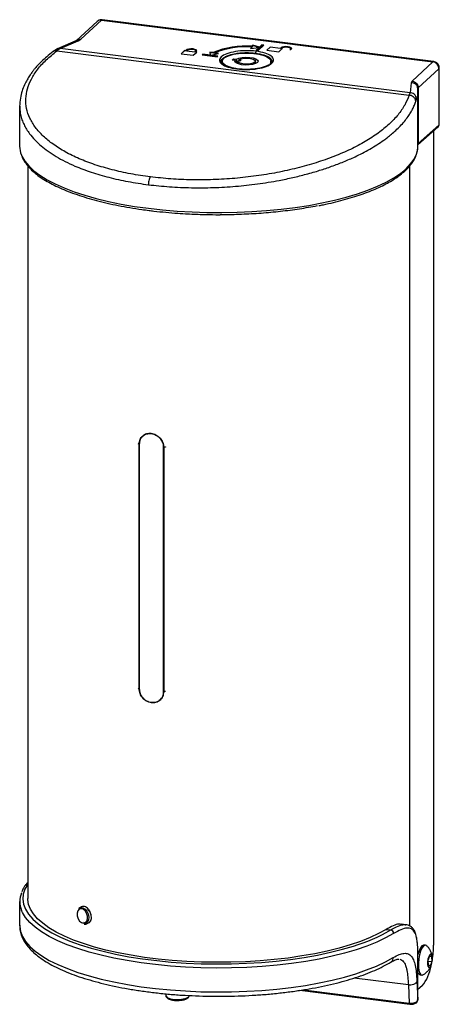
# Model space of a CAD drawing. Header units: millimetres. Extents: x 49 to 248, y 16 to 188.
# Tile 3 of 3: x 205 to 248, y 26 to 128. Entities that reach past the tile are written whole.
import ezdxf

# ---------------------------------------------------------------- set-up
doc = ezdxf.new("R2010")
doc.units = ezdxf.units.MM

msp = doc.modelspace()

# ---------------------------------------------------------------- linework, layer by layer
at = {"color": 7, "linetype": 'Continuous', "lineweight": 25}
for p, q in [((213.1, 127.38), (210.98, 125.41)), ((211.43, 125.55), (213.55, 127.52)), ((213.63, 127.55), (213.55, 127.56)), ((213.55, 127.52), (247.66, 123.22)), ((247.75, 123.26), (213.63, 127.55)), ((209.31, 124.59), (208.96, 124.35)), ((210.93, 125.4), (209.02, 124.56)), ((209.31, 124.59), (211.15, 125.39)), ((245.33, 120.05), (209.31, 124.59)), ((211.15, 125.39), (211.43, 125.55)), ((229, 124.75), (228.9, 124.61)), ((228.9, 124.61), (229.78, 124.71)), ((229, 124.69), (228.95, 124.62)), ((229, 124.75), (229, 124.69)), ((229.15, 124.95), (229.05, 124.82)), ((229.15, 124.89), (229.05, 124.75)), ((229.05, 124.82), (229.05, 124.75)), ((229.81, 124.73), (229.15, 124.95)), ((229.15, 124.95), (229.15, 124.89)), ((229.72, 124.7), (229.15, 124.89)), ((229.78, 124.71), (229.48, 124.43)), ((229.78, 124.64), (229.54, 124.42)), ((229.67, 124.4), (230.26, 124.95)), ((229.78, 124.71), (229.78, 124.64)), ((229.81, 124.67), (229.78, 124.68)), ((230.07, 124.97), (229.81, 124.73)), ((230.07, 124.91), (229.81, 124.67)), ((229.81, 124.73), (229.81, 124.67)), ((230.26, 124.95), (230.07, 124.97)), ((230.07, 124.97), (230.07, 124.91)), ((230.2, 124.89), (230.07, 124.91)), ((230.92, 124.74), (230.57, 124.41)), ((230.92, 124.73), (230.58, 124.41)), ((231.98, 124.61), (230.92, 124.74)), ((230.92, 124.74), (230.92, 124.73)), ((231.98, 124.59), (230.92, 124.73)), ((231.81, 124.26), (232.17, 124.59)), ((232.04, 124.66), (231.98, 124.61)), ((232.04, 124.65), (231.98, 124.59)), ((231.98, 124.61), (231.98, 124.59)), ((232.04, 124.66), (232.04, 124.65)), ((232.07, 124.6), (232.13, 124.65)), ((232.17, 124.59), (232.07, 124.6)), ((232.07, 124.58), (232.07, 124.6)), ((232.07, 124.58), (232.15, 124.57)), ((233.01, 124.53), (233.04, 124.58)), ((233.04, 124.58), (233.04, 124.6)), ((209.02, 124.56), (208.59, 124.29)), ((208.96, 124.35), (245.22, 119.79)), ((222.11, 124.39), (221.76, 124.06)), ((221.76, 124.06), (223, 123.9)), ((222.11, 124.37), (221.77, 124.06)), ((222.2, 124.37), (222.11, 124.39)), ((222.11, 124.39), (222.11, 124.37)), ((222.2, 124.36), (222.11, 124.37)), ((222.26, 124.43), (222.2, 124.37)), ((222.26, 124.41), (222.2, 124.36)), ((222.2, 124.37), (222.2, 124.36)), ((222.26, 124.43), (222.26, 124.41)), ((222.3, 124.36), (222.36, 124.42)), ((222.3, 124.36), (223.17, 124.25)), ((222.3, 124.36), (222.3, 124.35)), ((222.3, 124.35), (223.17, 124.24)), ((223, 123.9), (223.36, 124.23)), ((223.17, 124.25), (223.23, 124.31)), ((223.17, 124.24), (223.23, 124.29)), ((223.17, 124.24), (223.17, 124.25)), ((223.23, 124.29), (223.26, 124.35)), ((223.23, 124.31), (223.23, 124.29)), ((223.26, 124.35), (223.26, 124.37)), ((223.26, 124.24), (223.32, 124.3)), ((223.36, 124.23), (223.26, 124.24)), ((223.26, 124.23), (223.26, 124.24)), ((223.26, 124.23), (223.34, 124.22)), ((223.99, 124), (223.92, 123.93)), ((223.92, 123.93), (225.48, 123.74)), ((223.99, 123.94), (223.98, 123.93)), ((224.75, 123.9), (223.99, 124)), ((223.99, 124), (223.99, 123.94)), ((224.75, 123.84), (223.99, 123.94)), ((225.06, 124.17), (224.7, 124.23)), ((224.7, 124.23), (224.75, 123.9)), ((225.06, 124.1), (224.71, 124.16)), ((224.75, 123.9), (224.75, 123.84)), ((224.82, 123.9), (225.59, 124.07)), ((225.55, 123.8), (224.82, 123.9)), ((224.82, 123.9), (224.82, 123.83)), ((225.49, 123.75), (224.82, 123.83)), ((225.06, 124.17), (225.06, 124.1)), ((225.59, 124.07), (225.24, 124.13)), ((225.24, 124.07), (225.24, 124.13)), ((225.24, 124.07), (225.44, 124.04)), ((225.48, 123.74), (225.55, 123.8)), ((229.48, 124.43), (229.67, 124.4)), ((230.57, 124.41), (231.81, 124.26)), ((233.01, 124.54), (232.95, 124.49)), ((232.95, 124.49), (233.04, 124.48)), ((233.01, 124.53), (232.96, 124.49)), ((233.01, 124.54), (233.01, 124.53)), ((233.04, 124.48), (233.1, 124.53)), ((225.99, 123.29), (225.99, 123.03)), ((227.01, 123.41), (227.15, 123.53)), ((227.31, 123.37), (227.01, 123.41)), ((227.15, 123.53), (227.45, 123.49)), ((227.15, 123.39), (227.15, 123.53)), ((227.31, 123.37), (227.31, 123.22)), ((227.45, 123.09), (227.45, 123.49)), ((227.57, 123.29), (227.57, 123.03)), ((227.79, 123.31), (227.58, 123.34)), ((227.72, 123.46), (227.93, 123.43)), ((227.72, 123.32), (227.72, 123.46)), ((227.79, 123.31), (227.93, 123.43)), ((229.4, 123.03), (229.4, 123.29)), ((230.99, 123.05), (230.99, 123.29)), ((231.09, 123.25), (231.09, 123.22)), ((247.66, 123.22), (245.54, 121.25)), ((248.33, 116.79), (248.33, 122.59)), ((246.17, 120.55), (248.29, 122.52)), ((248.29, 122.52), (248.29, 116.71)), ((245.45, 121.07), (245.33, 120.05)), ((245.54, 121.25), (245.45, 121.07)), ((246.12, 120.46), (246.09, 120.59)), ((246.13, 120.22), (246.11, 120.6)), ((246.12, 120.46), (246.17, 120.55)), ((246.17, 120.55), (246.17, 114.84)), ((245.22, 119.79), (245.33, 120.05)), ((246.13, 114.55), (246.13, 120.25)), ((205.13, 118.68), (205.13, 114.55)), ((245.91, 119.16), (245.99, 119.4)), ((246.13, 114.68), (248.2, 116.5)), ((248.29, 116.71), (246.17, 114.84)), ((247.74, 116.1), (247.74, 32.36)), ((246.12, 114.35), (246.13, 114.55)), ((205.97, 112.53), (205.97, 37.15)), ((245.3, 34.34), (245.3, 112.52)), ((225.63, 107.5), (225.76, 107.5)), ((217.43, 58.75), (217.43, 83.9)), ((217.44, 83.89), (217.44, 58.75)), ((219.95, 58.44), (219.95, 83.58)), ((219.97, 83.58), (219.97, 58.43)), ((205.97, 38.64), (205.97, 38.64)), ((205.13, 36.84), (205.13, 34.38)), ((211.38, 36.25), (211.24, 36.13)), ((211.78, 34.54), (211.97, 34.54)), ((244.9, 34.47), (244.44, 34.53)), ((242.86, 33.99), (243.33, 33.93)), ((246.91, 32.36), (246.76, 32.38)), ((244.13, 30.93), (244.18, 30.93)), ((247.19, 30.82), (247.36, 31.27)), ((247.21, 30.29), (247.19, 30.82)), ((247.19, 30.71), (247.56, 30.67)), ((247.34, 31.22), (247.54, 31.2)), ((247.36, 31.27), (247.54, 31.2)), ((247.56, 30.67), (247.39, 30.21)), ((247.54, 31.2), (247.56, 30.67)), ((246.13, 26.99), (246.13, 30.36)), ((247.39, 30.21), (247.21, 30.29)), ((245.15, 28.27), (239.56, 28.98)), ((246.03, 28.68), (246.11, 26.72)), ((246.37, 29.31), (246.53, 29.29)), ((220.18, 27.36), (220.19, 27.18)), ((233.97, 27.72), (245.29, 26.29)), ((234.36, 27.78), (245.22, 26.41)), ((245.15, 28.27), (245.22, 26.41)), ((246.56, 28.17), (246.13, 27.79))]:
    msp.add_line(p, q, dxfattribs=at)
at = {"color": 7, "linetype": 'Continuous', "lineweight": 25, "flags": 128}
for points in [[(213.63, 127.55), (213.6, 127.55), (213.55, 127.52)], [(233.1, 124.53), (233.14, 124.61), (233.09, 124.68), (232.96, 124.74), (232.77, 124.78), (232.55, 124.79), (232.34, 124.78), (232.16, 124.73), (232.04, 124.66)], [(233.14, 124.59), (233.09, 124.67), (232.96, 124.73), (232.77, 124.77), (232.55, 124.78), (232.34, 124.76), (232.16, 124.71), (232.04, 124.65)], [(232.13, 124.65), (232.23, 124.71), (232.38, 124.74), (232.55, 124.76), (232.73, 124.75), (232.89, 124.72), (232.99, 124.67), (233.04, 124.6), (233.01, 124.54)], [(223.32, 124.3), (223.36, 124.37), (223.31, 124.45), (223.18, 124.51), (222.99, 124.55), (222.77, 124.56), (222.56, 124.54), (222.38, 124.5), (222.26, 124.43)], [(223.36, 124.36), (223.31, 124.43), (223.18, 124.49), (222.99, 124.53), (222.77, 124.54), (222.56, 124.53), (222.38, 124.48), (222.26, 124.41)], [(222.36, 124.42), (222.45, 124.47), (222.6, 124.51), (222.78, 124.52), (222.96, 124.52), (223.11, 124.48), (223.22, 124.43), (223.26, 124.37), (223.23, 124.31)], [(227.38, 122.54), (227.01, 122.62), (226.61, 122.74), (226.3, 122.89), (226.09, 123.06), (225.99, 123.23), (226.01, 123.41), (226.15, 123.59)], [(226.15, 123.59), (226.39, 123.75), (226.73, 123.89), (227.16, 124), (227.65, 124.08), (228.17, 124.12), (228.71, 124.12), (229.24, 124.09), (229.74, 124.01), (230.17, 123.91), (230.53, 123.77), (230.79, 123.61), (230.95, 123.44), (230.99, 123.27)], [(227.45, 123.49), (227.7, 123.6), (228.04, 123.66), (228.43, 123.69), (228.82, 123.68), (229.17, 123.62), (229.46, 123.53), (229.63, 123.41), (229.69, 123.28), (229.61, 123.15), (229.41, 123.04), (229.11, 122.95), (228.75, 122.9), (228.35, 122.89), (227.97, 122.93), (227.65, 123.01), (227.41, 123.11), (227.3, 123.24), (227.31, 123.37)], [(227.72, 123.46), (227.95, 123.54), (228.25, 123.59), (228.58, 123.6), (228.9, 123.56), (229.17, 123.5), (229.34, 123.4), (229.4, 123.29), (229.34, 123.18), (229.17, 123.09), (228.91, 123.02), (228.59, 122.99), (228.26, 123), (227.96, 123.04), (227.72, 123.12), (227.59, 123.22), (227.58, 123.34)], [(247.66, 123.22), (247.71, 123.25), (247.75, 123.26)], [(248.29, 122.52), (248.32, 122.56), (248.33, 122.59)], [(248.29, 116.71), (248.32, 116.76), (248.33, 116.79)], [(205.32, 113.64), (205.37, 113.51), (205.67, 113.01), (206.07, 112.51), (206.59, 112.02), (207.22, 111.55), (207.95, 111.1), (208.78, 110.66), (209.71, 110.25), (210.73, 109.86), (211.83, 109.5), (213.01, 109.17), (214.27, 108.87), (215.59, 108.6), (216.96, 108.36), (218.39, 108.16), (219.85, 108), (221.35, 107.87), (222.88, 107.78), (224.41, 107.73), (225.96, 107.72), (227.51, 107.75), (229.04, 107.82), (230.55, 107.92), (232.04, 108.06), (233.49, 108.24), (234.9, 108.46), (236.25, 108.71), (237.54, 108.99), (238.76, 109.31), (239.91, 109.65), (240.98, 110.02), (241.96, 110.42), (242.85, 110.85), (243.64, 111.29), (244.33, 111.75), (244.91, 112.23), (245.38, 112.72), (245.74, 113.22), (245.98, 113.73), (246.11, 114.24), (246.12, 114.35)], [(205.97, 38.64), (205.68, 38.12), (205.51, 37.61), (205.47, 37.09), (205.54, 36.57), (205.74, 36.05), (206.05, 35.54), (206.49, 35.04), (207.03, 34.55), (207.69, 34.08), (208.46, 33.63), (209.32, 33.2), (210.29, 32.79), (210.78, 32.6)], [(242.86, 33.99), (242.08, 33.55), (241.2, 33.14), (240.22, 32.75), (239.16, 32.39), (238.02, 32.06), (236.8, 31.75), (235.52, 31.48), (234.18, 31.25), (232.79, 31.04), (231.35, 30.88), (229.88, 30.75), (228.39, 30.66), (226.88, 30.61), (225.36, 30.6), (223.85, 30.62), (222.34, 30.69), (220.85, 30.79), (219.4, 30.93), (217.98, 31.11), (216.6, 31.33), (215.28, 31.58), (214.02, 31.86), (212.83, 32.17), (211.72, 32.52), (210.69, 32.89), (209.75, 33.29), (208.9, 33.71), (208.15, 34.15), (207.51, 34.61), (206.97, 35.08), (206.55, 35.57), (206.24, 36.06), (206.05, 36.56), (205.97, 37.07), (205.97, 37.15)], [(243.63, 33.56), (242.81, 33.11), (241.89, 32.67), (240.88, 32.27), (239.77, 31.89), (238.58, 31.54), (237.32, 31.22), (235.98, 30.94), (234.58, 30.69), (233.13, 30.48), (231.63, 30.3), (230.09, 30.17), (228.53, 30.07), (226.95, 30.02), (225.37, 30), (223.78, 30.03), (222.21, 30.1), (220.66, 30.21), (219.13, 30.36), (217.65, 30.54), (216.21, 30.77), (214.83, 31.03), (213.52, 31.32), (212.28, 31.65), (211.11, 32.01), (210.04, 32.4), (209.06, 32.82), (208.17, 33.26), (207.39, 33.72), (206.72, 34.2), (206.17, 34.69), (205.73, 35.2), (205.41, 35.72), (205.31, 35.94)], [(211.3, 34.84), (211.5, 34.68), (211.72, 34.62), (211.91, 34.67), (212.06, 34.83), (212.13, 35.07), (212.12, 35.36), (212.03, 35.64), (211.88, 35.89), (211.68, 36.05), (211.46, 36.11), (211.27, 36.06), (211.12, 35.9), (211.05, 35.66), (211.06, 35.37), (211.14, 35.08), (211.3, 34.84)], [(211.24, 36.13), (211.42, 36.21), (211.64, 36.2), (211.86, 36.07), (212.05, 35.85), (212.19, 35.57), (212.26, 35.26), (212.23, 34.97), (212.13, 34.73), (211.97, 34.58), (211.78, 34.54)], [(212.17, 36.08), (212.35, 35.8), (212.46, 35.48), (212.49, 35.15), (212.42, 34.86), (212.27, 34.65), (212.06, 34.55), (211.97, 34.54)], [(205.13, 34.38), (205.14, 34.31), (205.21, 33.78), (205.42, 33.26), (205.74, 32.74), (206.18, 32.23), (206.74, 31.74), (207.41, 31.26), (208.18, 30.8), (209.07, 30.36), (210.05, 29.95), (211.12, 29.56), (212.28, 29.2), (213.53, 28.87), (214.84, 28.58), (216.22, 28.31), (217.65, 28.09), (219.13, 27.9), (220.65, 27.76), (222.2, 27.65), (223.77, 27.58), (225.36, 27.55), (226.94, 27.56), (228.52, 27.62), (230.07, 27.71), (231.61, 27.85), (233.1, 28.02), (234.55, 28.23), (235.95, 28.48), (237.29, 28.76), (238.56, 29.08), (239.75, 29.43), (240.85, 29.81), (241.87, 30.21), (242.79, 30.64), (243.6, 31.09)], [(210.78, 32.6), (211.35, 32.41), (212.49, 32.05), (213.72, 31.73), (215.01, 31.44), (216.37, 31.18), (217.78, 30.96), (219.24, 30.77), (220.74, 30.63), (222.27, 30.52), (223.81, 30.46), (225.37, 30.43), (226.93, 30.44), (228.49, 30.5), (230.02, 30.59), (231.53, 30.72), (233, 30.89), (234.43, 31.1), (235.81, 31.35), (237.13, 31.63), (238.37, 31.94), (239.49, 32.27)], [(246.26, 31.78), (246.14, 31.4), (246.13, 31.33)], [(246.41, 31.76), (246.3, 31.38), (246.22, 30.95), (246.18, 30.51), (246.18, 30.1), (246.23, 29.75), (246.32, 29.48), (246.44, 29.32), (246.58, 29.29), (246.65, 29.31)], [(246.76, 32.38), (246.7, 32.38), (246.55, 32.29), (246.4, 32.08), (246.26, 31.78)], [(247.03, 32.3), (247, 32.33), (246.86, 32.36), (246.7, 32.27), (246.55, 32.07), (246.41, 31.76)], [(247.24, 31.16), (247.17, 30.92), (247.13, 30.65), (247.13, 30.39), (247.17, 30.19), (247.24, 30.07), (247.33, 30.05), (247.43, 30.14), (247.51, 30.32), (247.58, 30.56), (247.62, 30.83), (247.62, 31.09), (247.58, 31.29), (247.51, 31.41), (247.42, 31.43), (247.32, 31.34), (247.24, 31.16)], [(220.19, 27.18), (220.21, 27.11), (220.33, 26.99), (220.57, 26.89), (220.88, 26.82), (221.24, 26.78), (221.62, 26.79), (221.97, 26.83), (222.27, 26.91), (222.48, 27.01), (222.59, 27.13), (222.6, 27.18)], [(245.29, 26.29), (245.28, 26.29), (245.27, 26.3), (245.25, 26.32), (245.24, 26.34), (245.23, 26.37), (245.22, 26.41)], [(245.29, 26.29), (245.44, 26.28), (245.63, 26.3), (245.83, 26.35), (245.97, 26.44), (246.06, 26.55), (246.1, 26.65), (246.1, 26.67), (246.11, 26.68), (246.11, 26.68), (246.11, 26.68), (246.11, 26.68), (246.11, 26.68), (246.11, 26.68), (246.11, 26.68), (246.11, 26.68)]]:
    msp.add_lwpolyline(points, dxfattribs=at)
at = {"color": 7, "linetype": 'Continuous', "lineweight": 25}
for centre, radius, start, end in [((213.47, 126.98), 0.548, 81.4704, 132.2582), ((213.7, 127.36), 0.217, 131.4181, 132.884), ((228.38, 116.37), 8.48, 85.4652, 113.062), ((228.38, 116.3), 8.48, 85.4652, 113.062), ((228.38, 116.69), 8.08, 85.6099, 112.9152), ((247.56, 122.5), 0.732, 1.6316, 81.862), ((248.01, 116.71), 0.278, 312.158, 0.9777), ((207.53, 114.56), 2.4, 180.1809, 202.5237), ((246.26, 114.73), 0.143, 130.1358, 151.5304), ((245.88, 114.84), 0.289, 332.0962, 0.4881), ((205.94, 38.34), 0.301, 84.4278, 145.0221), ((207.51, 36.84), 2.37, 157.9016, 202.1769), ((211.7, 35.79), 0.557, 31.4343, 123.9899), ((234.28, 49.58), 18.08, 286.7466, 300.036), ((243.25, 33.56), 0.378, 0.1342, 76.9015), ((238.04, 32.39), 9.71, 350.6561, 359.7983), ((246.5, 29.66), 0.376, 195.1993, 250.5097), ((243.16, 30.96), 4.4, 320.6754, 350.3478), ((243.83, 27.06), 2.3, 351.5286, 358.2569), ((245.8, 26.99), 0.333, 358.2705, 0)]:
    msp.add_arc(centre, radius, start, end, dxfattribs=at)
for points, knots in [([(213.55, 127.56), (213.46, 127.55), (213.33, 127.53), (213.18, 127.46), (213.13, 127.4), (213.11, 127.38)], [0, 0, 0, 0, 0.535573, 0.819117, 1, 1, 1, 1]), ([(209.31, 124.59), (209.23, 124.6), (209.12, 124.62), (209.04, 124.56), (209.03, 124.55)], [0, 0, 0, 0, 0.774336, 1, 1, 1, 1]), ([(211.15, 125.39), (211.08, 125.42), (211, 125.44), (210.94, 125.4), (210.93, 125.39)], [0, 0, 0, 0, 0.929078, 1, 1, 1, 1]), ([(210.98, 125.42), (210.98, 125.42), (210.98, 125.42), (210.95, 125.41), (210.93, 125.4)], [0, 0, 0, 0, 0.344992, 1, 1, 1, 1]), ([(210.98, 125.41), (210.98, 125.42), (211.03, 125.48), (211.19, 125.55), (211.35, 125.55), (211.43, 125.55)], [0, 0, 0, 0, 0.027482, 0.513741, 1, 1, 1, 1]), ([(208.59, 124.29), (208.36, 124.11), (207.94, 123.78), (207.42, 123.31), (207.04, 122.92), (206.76, 122.61), (206.55, 122.35), (206.36, 122.09), (206.13, 121.77), (205.87, 121.35), (205.6, 120.82), (205.36, 120.2), (205.17, 119.47), (205.15, 118.95), (205.13, 118.68)], [0, 0, 0, 0, 0.107474, 0.198295, 0.272392, 0.329716, 0.370231, 0.410865, 0.467897, 0.541363, 0.631296, 0.737721, 0.860634, 1, 1, 1, 1]), ([(218.59, 111.39), (217.91, 111.48), (216.54, 111.68), (214.64, 112.11), (212.86, 112.63), (211.24, 113.24), (209.8, 113.95), (208.56, 114.73), (207.52, 115.57), (206.72, 116.48), (206.14, 117.43), (205.81, 118.42), (205.73, 119.43), (205.89, 120.45), (206.3, 121.46), (206.95, 122.46), (207.82, 123.43), (208.58, 124.05), (208.96, 124.35)], [0, 0, 0, 0, 0.062161, 0.124336, 0.186541, 0.248789, 0.311089, 0.373451, 0.435879, 0.498375, 0.560938, 0.623562, 0.686239, 0.74896, 0.81171, 0.874477, 0.937246, 1, 1, 1, 1]), ([(208.96, 124.35), (208.88, 124.37), (208.74, 124.39), (208.64, 124.31), (208.6, 124.28)], [0, 0, 0, 0, 0.608683, 1, 1, 1, 1]), ([(229.47, 124.32), (229.11, 124.35), (228.4, 124.4), (227.31, 124.3), (226.41, 124.07), (225.82, 123.74), (225.63, 123.35), (225.89, 122.98), (226.53, 122.66), (227.18, 122.55), (227.5, 122.49)], [0, 0, 0, 0, 0.124991, 0.249987, 0.374991, 0.5, 0.625009, 0.750013, 0.875009, 1, 1, 1, 1]), ([(225.89, 123.21), (225.88, 123.26), (225.87, 123.38), (225.97, 123.5), (226.04, 123.57)], [0, 0, 0, 0, 0.381389, 1, 1, 1, 1]), ([(226.04, 123.57), (226.13, 123.64), (226.29, 123.76), (226.75, 123.95), (227.3, 124.08), (227.91, 124.15), (228.59, 124.19), (229.09, 124.15), (229.41, 124.12)], [0, 0, 0, 0, 0.155281, 0.290558, 0.500178, 0.630551, 0.757503, 1, 1, 1, 1]), ([(227.5, 122.49), (227.86, 122.46), (228.57, 122.4), (229.66, 122.5), (230.57, 122.73), (231.16, 123.07), (231.34, 123.45), (231.09, 123.83), (230.45, 124.15), (229.8, 124.26), (229.47, 124.32)], [0, 0, 0, 0, 0.124991, 0.249987, 0.374991, 0.5, 0.625009, 0.750013, 0.875009, 1, 1, 1, 1]), ([(229.47, 124.32), (229.46, 124.31), (229.45, 124.29), (229.43, 124.23), (229.42, 124.18), (229.41, 124.14), (229.41, 124.12)], [0, 0, 0, 0, 0.279694, 0.559316, 0.779678, 1, 1, 1, 1]), ([(229.41, 124.12), (229.71, 124.07), (230.17, 123.99), (230.62, 123.81), (230.94, 123.62), (231.11, 123.42), (231.09, 123.29), (231.09, 123.25)], [0, 0, 0, 0, 0.307126, 0.467913, 0.633034, 0.898519, 1, 1, 1, 1]), ([(227.52, 122.5), (227.31, 122.53), (226.94, 122.59), (226.5, 122.73), (226.19, 122.86), (225.93, 123.05), (225.9, 123.15), (225.87, 123.21)], [0, 0, 0, 0, 0.224778, 0.390473, 0.562009, 0.721689, 1, 1, 1, 1]), ([(230.96, 123.03), (230.92, 123), (230.84, 122.92), (230.58, 122.79), (230.22, 122.66), (229.76, 122.55), (229.2, 122.47), (228.43, 122.42), (227.86, 122.47), (227.52, 122.5)], [0, 0, 0, 0, 0.0835105, 0.1920111, 0.3267192, 0.4603969, 0.5846055, 0.7569908, 1, 1, 1, 1]), ([(231.1, 123.25), (231.09, 123.19), (231.08, 123.12), (230.97, 123.04), (230.96, 123.03)], [0, 0, 0, 0, 0.872175, 1, 1, 1, 1]), ([(248.32, 122.59), (248.32, 122.62), (248.34, 122.72), (248.26, 122.91), (248.12, 123.1), (247.94, 123.21), (247.82, 123.25), (247.75, 123.25), (247.75, 123.26)], [0, 0, 0, 0, 0.068385, 0.331197, 0.601848, 0.794581, 0.985173, 1, 1, 1, 1]), ([(246.09, 120.59), (246.08, 120.64), (246.06, 120.77), (245.91, 120.93), (245.69, 121.06), (245.53, 121.07), (245.45, 121.07)], [0, 0, 0, 0, 0.156537, 0.483922, 0.741959, 1, 1, 1, 1]), ([(245.22, 119.79), (245.09, 119.45), (244.82, 118.77), (244.12, 117.78), (243.21, 116.81), (242.08, 115.89), (240.74, 115.02), (239.21, 114.21), (237.51, 113.48), (235.67, 112.83), (233.7, 112.28), (231.63, 111.82), (229.48, 111.47), (227.29, 111.22), (225.07, 111.09), (222.86, 111.07), (220.68, 111.16), (219.29, 111.31), (218.59, 111.39)], [0, 0, 0, 0, 0.062754, 0.125523, 0.18829, 0.25104, 0.313761, 0.376438, 0.439062, 0.501625, 0.564121, 0.626549, 0.688911, 0.751211, 0.813459, 0.875664, 0.937839, 1, 1, 1, 1]), ([(245.91, 119.16), (245.9, 119.25), (245.87, 119.43), (245.68, 119.63), (245.45, 119.76), (245.3, 119.78), (245.22, 119.79)], [0, 0, 0, 0, 0.279606, 0.559207, 0.779602, 1, 1, 1, 1]), ([(245.99, 119.4), (245.98, 119.49), (245.95, 119.68), (245.77, 119.89), (245.56, 120.02), (245.4, 120.04), (245.33, 120.05)], [0, 0, 0, 0, 0.279618, 0.559232, 0.779614, 1, 1, 1, 1]), ([(246.12, 120.24), (246.12, 120.14), (246.13, 119.86), (246.05, 119.58), (245.99, 119.4)], [0, 0, 0, 0, 0.349545, 1, 1, 1, 1]), ([(205.14, 118.68), (205.14, 118.6), (205.14, 118.41), (205.17, 118.12), (205.23, 117.73), (205.36, 117.28), (205.57, 116.77), (205.83, 116.29), (206.19, 115.76), (206.68, 115.19), (207.31, 114.59), (208.05, 114.02), (208.88, 113.48), (209.8, 112.97), (210.98, 112.42), (212.47, 111.86), (214.31, 111.33), (216.27, 110.89), (217.68, 110.68), (218.39, 110.58)], [0, 0, 0, 0, 0.020535, 0.049818, 0.078024, 0.126357, 0.173315, 0.218899, 0.263111, 0.326235, 0.387803, 0.447817, 0.510254, 0.571701, 0.632161, 0.724785, 0.816161, 0.908283, 1, 1, 1, 1]), ([(218.39, 110.58), (219.11, 110.51), (220.55, 110.35), (222.8, 110.26), (225.08, 110.27), (227.36, 110.41), (229.63, 110.65), (231.59, 110.97), (233.27, 111.32), (234.66, 111.66), (236, 112.05), (237.28, 112.48), (238.5, 112.94), (239.55, 113.4), (240.44, 113.84), (241.19, 114.25), (241.93, 114.7), (242.53, 115.1), (243.03, 115.47), (243.44, 115.8), (243.88, 116.19), (244.33, 116.63), (244.75, 117.1), (245.1, 117.56), (245.37, 117.98), (245.59, 118.37), (245.77, 118.76), (245.87, 119.03), (245.91, 119.16)], [0, 0, 0, 0, 0.062039, 0.12435, 0.186158, 0.24881, 0.310386, 0.373465, 0.41406, 0.455705, 0.498402, 0.538478, 0.580205, 0.623584, 0.652474, 0.683002, 0.71517, 0.748976, 0.76791, 0.789928, 0.81503, 0.843216, 0.874486, 0.905563, 0.928678, 0.950981, 0.976673, 1, 1, 1, 1]), ([(248.19, 116.51), (248.2, 116.51), (248.25, 116.54), (248.3, 116.64), (248.34, 116.74), (248.33, 116.79), (248.33, 116.79)], [0, 0, 0, 0, 0.093615, 0.54145, 0.967464, 1, 1, 1, 1]), ([(205.35, 113.54), (205.39, 113.44), (205.48, 113.19), (205.75, 112.78), (206.13, 112.32), (206.6, 111.87), (207.14, 111.44), (207.77, 111.03), (208.48, 110.63), (209.26, 110.26), (210.11, 109.9), (211.03, 109.56), (212.01, 109.24), (213.05, 108.95), (214.14, 108.68), (215.28, 108.44), (216.47, 108.22), (217.53, 108.06), (218.21, 107.97), (218.47, 107.94)], [0, 0, 0, 0, 0.034909, 0.096268, 0.158014, 0.219918, 0.281878, 0.343826, 0.405784, 0.46776, 0.52975, 0.591742, 0.653719, 0.715656, 0.777521, 0.839266, 0.90082, 0.962067, 1, 1, 1, 1]), ([(235.94, 108.44), (236.1, 108.47), (236.61, 108.57), (237.45, 108.76), (238.45, 109.01), (239.4, 109.29), (240.3, 109.58), (241.15, 109.89), (241.94, 110.22), (242.66, 110.57), (243.32, 110.93), (243.92, 111.3), (244.45, 111.69), (244.91, 112.09), (245.3, 112.51), (245.63, 112.93), (245.88, 113.38), (246.05, 113.84), (246.1, 114.16), (246.12, 114.32)], [0, 0, 0, 0, 0.026162, 0.086893, 0.14785, 0.208924, 0.270024, 0.331081, 0.39204, 0.452862, 0.513525, 0.574029, 0.634397, 0.694689, 0.754965, 0.815353, 0.876068, 0.937512, 1, 1, 1, 1]), ([(218.59, 111.39), (218.56, 111.34), (218.5, 111.24), (218.43, 111.02), (218.39, 110.79), (218.39, 110.65), (218.39, 110.58)], [0, 0, 0, 0, 0.279685, 0.559367, 0.779682, 1, 1, 1, 1]), ([(225.76, 107.52), (225.82, 107.52), (226.56, 107.51), (227.98, 107.56), (230.01, 107.66), (232, 107.85), (233.95, 108.1), (235.17, 108.32), (235.79, 108.43)], [0, 0, 0, 0, 0.01783, 0.211676, 0.405539, 0.602988, 0.801494, 1, 1, 1, 1]), ([(218.47, 107.94), (218.62, 107.92), (219.18, 107.84), (220.17, 107.75), (221.34, 107.65), (222.1, 107.6), (222.45, 107.58)], [0, 0, 0, 0, 0.121037, 0.438458, 0.74524, 1, 1, 1, 1]), ([(222.45, 107.58), (222.51, 107.58), (222.85, 107.56), (223.5, 107.54), (224.5, 107.51), (225.21, 107.5), (225.63, 107.5)], [0, 0, 0, 0, 0.057167, 0.331996, 0.603815, 1, 1, 1, 1]), ([(217.43, 83.9), (217.45, 84.06), (217.5, 84.39), (217.78, 84.76), (218.19, 84.98), (218.68, 85.01), (219.18, 84.86), (219.6, 84.53), (219.9, 84.08), (219.94, 83.75), (219.97, 83.58)], [0, 0, 0, 0, 0.130789, 0.249709, 0.374269, 0.499884, 0.625352, 0.750058, 0.871727, 1, 1, 1, 1]), ([(219.95, 83.58), (219.94, 83.74), (219.9, 84.08), (219.59, 84.53), (219.17, 84.85), (218.68, 85.01), (218.19, 84.98), (217.78, 84.76), (217.5, 84.38), (217.46, 84.06), (217.44, 83.89)], [0, 0, 0, 0, 0.125591, 0.25081, 0.375532, 0.499888, 0.624301, 0.749188, 0.87452, 1, 1, 1, 1]), ([(217.44, 83.89), (217.42, 83.9), (217.38, 83.9), (217.35, 83.92), (217.34, 83.94), (217.34, 83.94), (217.34, 83.94)], [0, 0, 0, 0, 0.329221, 0.658442, 0.987662, 1, 1, 1, 1]), ([(217.44, 58.75), (217.42, 58.76), (217.38, 58.76), (217.35, 58.78), (217.34, 58.8), (217.34, 58.8), (217.34, 58.8)], [0, 0, 0, 0, 0.329221, 0.658442, 0.987662, 1, 1, 1, 1]), ([(219.97, 58.43), (219.94, 58.26), (219.89, 57.94), (219.6, 57.55), (219.18, 57.32), (218.68, 57.29), (218.19, 57.44), (217.78, 57.78), (217.49, 58.24), (217.45, 58.58), (217.43, 58.75)], [0, 0, 0, 0, 0.130789, 0.249709, 0.374269, 0.499884, 0.625352, 0.750058, 0.871727, 1, 1, 1, 1]), ([(217.44, 58.75), (217.46, 58.58), (217.5, 58.25), (217.78, 57.79), (218.19, 57.45), (218.68, 57.29), (219.17, 57.33), (219.6, 57.56), (219.84, 57.88), (219.94, 58.19), (219.95, 58.35), (219.95, 58.44)], [0, 0, 0, 0, 0.125319, 0.250376, 0.375038, 0.499437, 0.623874, 0.748558, 0.873616, 0.936618, 1, 1, 1, 1]), ([(205.69, 38.51), (205.63, 38.42), (205.49, 38.2), (205.39, 37.97), (205.34, 37.84)], [0, 0, 0, 0, 0.413984, 1, 1, 1, 1]), ([(205.97, 38.77), (205.91, 38.72), (205.82, 38.64), (205.75, 38.53), (205.72, 38.48)], [0, 0, 0, 0, 0.56502, 1, 1, 1, 1]), ([(212.15, 36.03), (212.2, 35.97), (212.33, 35.84), (212.47, 35.54), (212.48, 35.33), (212.49, 35.23)], [0, 0, 0, 0, 0.288962, 0.644655, 1, 1, 1, 1]), ([(212.01, 34.62), (211.96, 34.62), (211.88, 34.62), (211.79, 34.68), (211.75, 34.71)], [0, 0, 0, 0, 0.483034, 1, 1, 1, 1]), ([(212.49, 35.23), (212.49, 35.12), (212.49, 34.99), (212.43, 34.91), (212.42, 34.89)], [0, 0, 0, 0, 0.823893, 1, 1, 1, 1]), ([(244.41, 34.49), (244.34, 34.51), (244.12, 34.57), (243.61, 34.4), (243.11, 34.13), (242.86, 33.99)], [0, 0, 0, 0, 0.2184, 0.604023, 1, 1, 1, 1]), ([(243.33, 33.93), (243.59, 34.07), (244.12, 34.36), (244.63, 34.51), (244.84, 34.46), (244.89, 34.44)], [0, 0, 0, 0, 0.4207432, 0.8415063, 1, 1, 1, 1]), ([(246.11, 32.14), (246.11, 32.16), (246.1, 32.41), (246.06, 32.82), (245.97, 33.34), (245.83, 33.76), (245.64, 34.08), (245.41, 34.3), (245.15, 34.43), (244.97, 34.45), (244.89, 34.46)], [0, 0, 0, 0, 0.017689, 0.184541, 0.355278, 0.529464, 0.667953, 0.791108, 0.910706, 1, 1, 1, 1]), ([(205.15, 34.41), (205.14, 34.34), (205.13, 34.1), (205.21, 33.67), (205.39, 33.13), (205.68, 32.61), (206.07, 32.1), (206.56, 31.6), (207.16, 31.11), (207.86, 30.65), (208.65, 30.2), (209.52, 29.79), (210.48, 29.39), (211.51, 29.03), (212.62, 28.7), (213.78, 28.39), (215.01, 28.11), (216.29, 27.87), (217.61, 27.66), (218.98, 27.48), (220.38, 27.33), (221.8, 27.22), (223.25, 27.15), (224.7, 27.11), (226.17, 27.1), (227.63, 27.13), (229.07, 27.2), (230.51, 27.3), (231.91, 27.44), (233.29, 27.61), (234.62, 27.81), (235.91, 28.04), (237.15, 28.31), (238.33, 28.61), (239.45, 28.93), (240.5, 29.29), (241.47, 29.67), (242.37, 30.08), (242.98, 30.4), (243.3, 30.59), (243.36, 30.63)], [0, 0, 0, 0, 0.008344, 0.03303, 0.057796, 0.08313, 0.109348, 0.136452, 0.164185, 0.192221, 0.220306, 0.248314, 0.27622, 0.304028, 0.33175, 0.359402, 0.386996, 0.414544, 0.442055, 0.469538, 0.496998, 0.524442, 0.551874, 0.579298, 0.606719, 0.634139, 0.661561, 0.688989, 0.716427, 0.743879, 0.77135, 0.798846, 0.826372, 0.853939, 0.881554, 0.909231, 0.936983, 0.964826, 0.992778, 1, 1, 1, 1]), ([(246.11, 32.12), (246.11, 32.2), (246.09, 32.59), (246.01, 33.19), (245.81, 33.75), (245.48, 34.07), (245.02, 34.15), (244.41, 34), (243.89, 33.71), (243.63, 33.56)], [0, 0, 0, 0, 0.039257, 0.202675, 0.366064, 0.524227, 0.682334, 0.841169, 1, 1, 1, 1]), ([(243.6, 31.09), (243.8, 31.21), (244.21, 31.43), (244.71, 31.55), (245.13, 31.5), (245.45, 31.27), (245.69, 30.87), (245.86, 30.3), (245.97, 29.58), (246.01, 28.98), (246.03, 28.68)], [0, 0, 0, 0, 0.126293, 0.252217, 0.378233, 0.50329, 0.628433, 0.752288, 0.876482, 1, 1, 1, 1]), ([(246.13, 30.36), (246.13, 30.73), (246.13, 31.43), (246.12, 31.9), (246.11, 32.12)], [0, 0, 0, 0, 0.520264, 1, 1, 1, 1]), ([(247.62, 31.02), (247.61, 31.11), (247.6, 31.31), (247.51, 31.61), (247.35, 31.93), (247.19, 32.16), (247.06, 32.26), (247.03, 32.29)], [0, 0, 0, 0, 0.173881, 0.417907, 0.658563, 0.916559, 1, 1, 1, 1]), ([(243.36, 30.64), (243.38, 30.65), (243.47, 30.7), (243.57, 30.86), (243.59, 31.02), (243.6, 31.09)], [0, 0, 0, 0, 0.1618838, 0.5809419, 1, 1, 1, 1]), ([(243.36, 30.63), (243.53, 30.73), (243.86, 30.91), (244.05, 30.93), (244.14, 30.94)], [0, 0, 0, 0, 0.5041688, 1, 1, 1, 1]), ([(244.26, 30.92), (244.34, 30.9), (244.49, 30.84), (244.65, 30.69), (244.77, 30.5), (244.86, 30.3), (244.94, 30.05), (245.03, 29.68), (245.1, 29.11), (245.13, 28.55), (245.15, 28.27)], [0, 0, 0, 0, 0.123684, 0.250212, 0.339684, 0.437822, 0.520681, 0.624444, 0.812348, 1, 1, 1, 1]), ([(246.65, 29.32), (246.66, 29.32), (246.78, 29.38), (246.97, 29.53), (247.2, 29.75), (247.38, 30.01), (247.48, 30.2), (247.51, 30.31), (247.51, 30.32)], [0, 0, 0, 0, 0.034831, 0.288306, 0.525335, 0.748692, 0.963916, 1, 1, 1, 1]), ([(246.03, 28.68), (246, 28.6), (245.95, 28.46), (245.69, 28.31), (245.41, 28.24), (245.23, 28.26), (245.15, 28.27)], [0, 0, 0, 0, 0.279495, 0.558983, 0.779488, 1, 1, 1, 1]), ([(220.19, 27.19), (220.19, 27.19), (220.17, 27.12), (220.24, 27), (220.34, 26.9), (220.43, 26.86), (220.45, 26.85)], [0, 0, 0, 0, 0.041128, 0.43711, 0.82454, 1, 1, 1, 1]), ([(220.45, 26.85), (220.48, 26.83), (220.56, 26.79), (220.7, 26.75), (220.88, 26.71), (221.1, 26.68), (221.28, 26.68), (221.39, 26.67)], [0, 0, 0, 0, 0.12572, 0.339916, 0.515541, 0.69719, 1, 1, 1, 1]), ([(221.39, 26.67), (221.51, 26.68), (221.68, 26.68), (221.9, 26.71), (222.06, 26.75), (222.23, 26.8), (222.37, 26.86), (222.49, 26.94), (222.57, 27.04), (222.58, 27.13), (222.59, 27.17)], [0, 0, 0, 0, 0.201924, 0.279378, 0.404103, 0.525732, 0.650263, 0.77569, 0.902436, 1, 1, 1, 1]), ([(245.22, 26.41), (245.25, 26.4), (245.34, 26.39), (245.51, 26.39), (245.73, 26.42), (245.93, 26.49), (246.07, 26.6), (246.11, 26.68), (246.11, 26.72), (246.11, 26.72)], [0, 0, 0, 0, 0.061229, 0.231111, 0.412258, 0.606759, 0.805193, 0.999984, 1, 1, 1, 1])]:
    msp.add_open_spline(points, degree=3, knots=knots, dxfattribs=at)
for points in [[(245.54, 121.25), (245.62, 121.23), (245.79, 121.19), (245.99, 121.02), (246.14, 120.8), (246.16, 120.63), (246.17, 120.55)], [(220.16, 83.61), (220.15, 83.6), (220.13, 83.59), (220.08, 83.58), (220.02, 83.57), (219.98, 83.58), (219.95, 83.58)], [(220.16, 58.47), (220.15, 58.46), (220.13, 58.45), (220.08, 58.44), (220.02, 58.43), (219.98, 58.43), (219.95, 58.44)]]:
    msp.add_open_spline(points, degree=3, dxfattribs=at)

doc.saveas('drawing.dxf')
